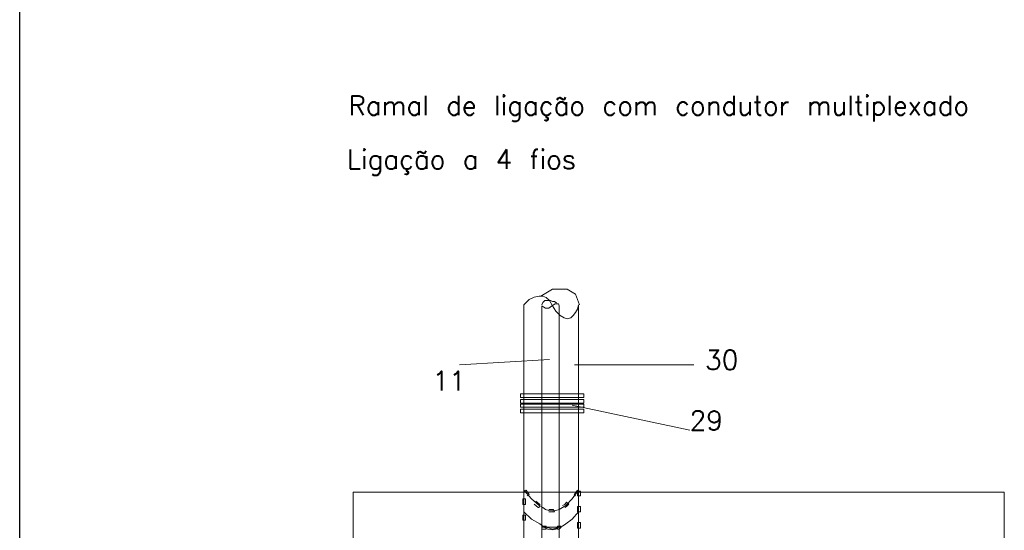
# Model space of a CAD drawing. Header units: metres. Extents: x -81 to 1042, y -541 to 334.
# Tile 108 of 130: x 922.07 to 927.16, y 215.37 to 218.01. Entities that reach past the tile are written whole.
import ezdxf

# ---------------------------------------------------------------- set-up
doc = ezdxf.new("R2010")
doc.units = ezdxf.units.M
doc.layers.add('LAYER 1', color=7, linetype='Continuous', lineweight=20)
doc.layers.add('P-CONTORNO', color=4, linetype='Continuous', lineweight=30)
doc.styles.add('txt', font='txt.shx')

msp = doc.modelspace()

# ---------------------------------------------------------------- linework, layer by layer
at = {"layer": 'LAYER 1', "color": 7}
for p, q in [((924.7613, 216.5836), (924.8213, 216.6186)), ((924.8213, 216.6186), (924.8983, 216.6186)), ((924.8983, 216.6186), (924.9413, 216.5936)), ((924.7013, 216.5656), (924.6733, 216.5386)), ((924.7263, 216.5786), (924.7013, 216.5656)), ((924.7533, 216.5836), (924.7263, 216.5786)), ((924.7713, 216.5836), (924.7533, 216.5836)), ((924.7883, 216.5756), (924.7713, 216.5836)), ((924.8063, 216.5606), (924.7883, 216.5756)), ((924.9413, 216.5936), (924.9613, 216.5386)), ((924.6733, 216.5386), (924.6733, 215.4686)), ((924.7663, 216.5386), (924.7713, 216.5506)), ((924.7763, 216.5256), (924.7663, 216.5336)), ((924.7663, 216.5336), (924.7663, 215.3936)), ((924.7713, 216.5506), (924.7813, 216.5606)), ((924.7863, 216.5206), (924.7763, 216.5256)), ((924.7813, 216.5606), (924.8113, 216.5606)), ((924.8033, 216.5206), (924.7863, 216.5206)), ((924.8163, 216.5306), (924.8033, 216.5206)), ((924.8213, 216.5336), (924.8063, 216.5606)), ((924.8113, 216.5606), (924.8213, 216.5556)), ((924.8263, 216.5386), (924.8163, 216.5306)), ((924.8213, 216.5556), (924.8313, 216.5556)), ((924.8383, 216.5056), (924.8213, 216.5336)), ((924.8363, 216.5436), (924.8263, 216.5386)), ((924.8313, 216.5556), (924.8383, 216.5506)), ((924.8533, 216.5436), (924.8363, 216.5436)), ((924.8383, 216.5506), (924.8433, 216.5486)), ((924.8563, 216.5336), (924.8533, 216.5436)), ((924.8563, 215.3936), (924.8563, 216.5336)), ((924.9513, 216.5156), (924.9413, 216.4986)), ((924.9563, 216.5386), (924.9513, 216.5156)), ((924.9563, 215.4686), (924.9563, 216.5386)), ((924.8613, 216.4836), (924.8383, 216.5056)), ((924.8813, 216.4706), (924.8613, 216.4836)), ((924.8983, 216.4656), (924.8813, 216.4706)), ((924.9163, 216.4706), (924.8983, 216.4656)), ((924.9283, 216.4836), (924.9163, 216.4706)), ((924.9413, 216.4986), (924.9283, 216.4836)), ((924.8063, 216.2556), (924.3413, 216.2286)), ((924.9363, 216.2286), (925.5533, 216.2286)), ((924.9233, 216.0206), (925.5313, 215.8906)), ((927.1583, 215.5706), (923.7913, 215.5706)), ((923.7913, 215.5706), (923.7913, 215.2706)), ((927.1583, 215.2706), (927.1583, 215.5706)), ((924.6733, 215.4686), (924.7133, 215.4306)), ((924.9233, 215.4306), (924.9563, 215.4686)), ((924.7133, 215.4306), (924.7563, 215.4056)), ((924.7563, 215.4056), (924.7713, 215.3936)), ((924.7663, 215.3936), (924.7983, 215.3786)), ((924.7713, 215.3936), (924.7883, 215.3886)), ((924.8383, 215.3786), (924.8563, 215.3936)), ((924.8563, 215.3886), (924.8733, 215.3936)), ((924.8733, 215.3936), (924.8913, 215.4056)), ((924.8913, 215.4056), (924.9233, 215.4306)), ((924.7883, 215.3886), (924.8063, 215.3836)), ((924.7983, 215.3786), (924.8213, 215.3756)), ((924.8063, 215.3836), (924.8213, 215.3786)), ((924.8213, 215.3786), (924.8383, 215.3836)), ((924.8213, 215.3756), (924.8383, 215.3786)), ((924.8383, 215.3836), (924.8563, 215.3886))]:
    msp.add_line(p, q, dxfattribs=at)
at = {"layer": 'LAYER 1'}
for p, q in [((924.7013, 216.5656), (924.6733, 216.5386)), ((924.7263, 216.5786), (924.7013, 216.5656)), ((924.7533, 216.5836), (924.7263, 216.5786)), ((924.7713, 216.5836), (924.7533, 216.5836)), ((924.7883, 216.5756), (924.7713, 216.5836)), ((924.8063, 216.5606), (924.7883, 216.5756)), ((924.6733, 216.5386), (924.6733, 215.4686)), ((924.7763, 216.5256), (924.7663, 216.5336)), ((924.7663, 216.5336), (924.7663, 215.3936)), ((924.7863, 216.5206), (924.7763, 216.5256)), ((924.8033, 216.5206), (924.7863, 216.5206)), ((924.8163, 216.5306), (924.8033, 216.5206)), ((924.8213, 216.5336), (924.8063, 216.5606)), ((924.8263, 216.5386), (924.8163, 216.5306)), ((924.8383, 216.5056), (924.8213, 216.5336)), ((924.8363, 216.5436), (924.8263, 216.5386)), ((924.8533, 216.5436), (924.8363, 216.5436)), ((924.8563, 216.5336), (924.8533, 216.5436)), ((924.8563, 215.3936), (924.8563, 216.5336)), ((924.9513, 216.5156), (924.9413, 216.4986)), ((924.9563, 216.5386), (924.9513, 216.5156)), ((924.9563, 215.4686), (924.9563, 216.5386)), ((924.8613, 216.4836), (924.8383, 216.5056)), ((924.8813, 216.4706), (924.8613, 216.4836)), ((924.8983, 216.4656), (924.8813, 216.4706)), ((924.9163, 216.4706), (924.8983, 216.4656)), ((924.9283, 216.4836), (924.9163, 216.4706)), ((924.9413, 216.4986), (924.9283, 216.4836)), ((924.9833, 216.0786), (924.6563, 216.0786)), ((924.6563, 216.0786), (924.6563, 216.0586)), ((924.6563, 216.0586), (924.9833, 216.0586)), ((924.9833, 216.0586), (924.9833, 216.0786)), ((924.9833, 216.0486), (924.6563, 216.0486)), ((924.6563, 216.0486), (924.6563, 216.0306)), ((924.6563, 216.0306), (924.9833, 216.0306)), ((924.9833, 216.0256), (924.6563, 216.0256)), ((924.6563, 216.0256), (924.6563, 216.0086)), ((924.6563, 216.0086), (924.9833, 216.0086)), ((924.9833, 216.0306), (924.9833, 216.0486)), ((924.9833, 216.0086), (924.9833, 216.0256)), ((924.9833, 215.9986), (924.6563, 215.9986)), ((924.6563, 215.9986), (924.6563, 215.9806)), ((924.6563, 215.9806), (924.9833, 215.9806)), ((924.9833, 215.9806), (924.9833, 215.9986)), ((924.6733, 215.5706), (924.6863, 215.5806)), ((924.7133, 215.5356), (924.6733, 215.5806)), ((924.6733, 215.5806), (924.6733, 209.8586)), ((924.6863, 215.5806), (924.7013, 215.5586)), ((924.7013, 215.5586), (924.6913, 215.5506)), ((924.9563, 215.5806), (924.9233, 215.5356)), ((924.9333, 215.5556), (924.9513, 215.5806)), ((924.9413, 215.5506), (924.9333, 215.5556)), ((924.9513, 215.5806), (924.9563, 215.5706)), ((924.9663, 215.5756), (924.9513, 215.5756)), ((924.9513, 215.5756), (924.9513, 215.5506)), ((924.9513, 215.5506), (924.9663, 215.5506)), ((924.9563, 209.8586), (924.9563, 215.5806)), ((924.9663, 215.5506), (924.9663, 215.5756)), ((924.6813, 215.5356), (924.6683, 215.5356)), ((924.6683, 215.5356), (924.6683, 215.5056)), ((924.6683, 215.5056), (924.6813, 215.5056)), ((924.6813, 215.5056), (924.6813, 215.5356)), ((924.7533, 215.5006), (924.7133, 215.5356)), ((924.7263, 215.5086), (924.7483, 215.4906)), ((924.7563, 215.5056), (924.7363, 215.5236)), ((924.7533, 215.4906), (924.7563, 215.5056)), ((924.7713, 215.4906), (924.7533, 215.5006)), ((924.8863, 215.5056), (924.8733, 215.5006)), ((924.8913, 215.5006), (924.8733, 215.4906)), ((924.8933, 215.5186), (924.8863, 215.5056)), ((924.8863, 215.4906), (924.8933, 215.4956)), ((924.9233, 215.5356), (924.8913, 215.5006)), ((924.9063, 215.5086), (924.8933, 215.5186)), ((924.8933, 215.4956), (924.9063, 215.5086)), ((924.9663, 215.4956), (924.9513, 215.4956)), ((924.9513, 215.4956), (924.9513, 215.4686)), ((924.9663, 215.4686), (924.9663, 215.4956)), ((924.6813, 215.4506), (924.6683, 215.4506)), ((924.6683, 215.4506), (924.6683, 215.4256)), ((924.6733, 215.4686), (924.7133, 215.4306)), ((924.6813, 215.4256), (924.6813, 215.4506)), ((924.7483, 215.4906), (924.7533, 215.4906)), ((924.7863, 215.4806), (924.7713, 215.4906)), ((924.8033, 215.4756), (924.7863, 215.4806)), ((924.8263, 215.4806), (924.8033, 215.4806)), ((924.8213, 215.4736), (924.8033, 215.4756)), ((924.8033, 215.4686), (924.8313, 215.4686)), ((924.8383, 215.4756), (924.8213, 215.4736)), ((924.8313, 215.4686), (924.8263, 215.4806)), ((924.8563, 215.4806), (924.8383, 215.4756)), ((924.8733, 215.4906), (924.8563, 215.4806)), ((924.9233, 215.4306), (924.9563, 215.4686)), ((924.9513, 215.4686), (924.9663, 215.4686)), ((924.6683, 215.4256), (924.6813, 215.4256)), ((924.7133, 215.4306), (924.7563, 215.4056)), ((924.7563, 215.4056), (924.7713, 215.3936)), ((924.7663, 215.3936), (924.7983, 215.3786)), ((924.7883, 215.3936), (924.7663, 215.3936)), ((924.7663, 215.3936), (924.7663, 215.3786)), ((924.7713, 215.3936), (924.7883, 215.3886)), ((924.7883, 215.3786), (924.7883, 215.3936)), ((924.8383, 215.3786), (924.8563, 215.3936)), ((924.8563, 215.3936), (924.8483, 215.3936)), ((924.8483, 215.3936), (924.8483, 215.3786)), ((924.8563, 215.3886), (924.8733, 215.3936)), ((924.8663, 215.3886), (924.8563, 215.3936)), ((924.8663, 215.3936), (924.8563, 215.3936)), ((924.8663, 215.3886), (924.8663, 215.3936)), ((924.8733, 215.3936), (924.8913, 215.4056)), ((924.8913, 215.4056), (924.9233, 215.4306)), ((924.9663, 215.4136), (924.9513, 215.4136)), ((924.9513, 215.4136), (924.9513, 215.3836)), ((924.9663, 215.3836), (924.9663, 215.4136)), ((924.7613, 214.9606), (924.7663, 215.3886)), ((924.7663, 215.3886), (924.8563, 215.3886)), ((924.7663, 215.3786), (924.7883, 215.3786)), ((924.7883, 215.3886), (924.8063, 215.3836)), ((924.7983, 215.3786), (924.8213, 215.3756)), ((924.8063, 215.3836), (924.8213, 215.3786)), ((924.8213, 215.3786), (924.8383, 215.3836)), ((924.8213, 215.3756), (924.8383, 215.3786)), ((924.8383, 215.3836), (924.8563, 215.3886)), ((924.8483, 215.3786), (924.8563, 215.3786)), ((924.8563, 215.3786), (924.8663, 215.3886)), ((924.8563, 215.3886), (924.8563, 214.9456)), ((924.9513, 215.3836), (924.9663, 215.3836))]:
    msp.add_line(p, q, dxfattribs=at)
at = {"layer": 'P-CONTORNO'}
msp.add_line((922.0663, 208.9936), (922.0663, 220.4406), dxfattribs=at)

# ---------------------------------------------------------------- texts
at = {"char_height": 0.1, "attachment_point": 7, "line_spacing_factor": 0.798, "style": 'txt'}
for s, insert, width in [('Ramal de ligação com condutor multiplexado', (923.7663, 217.4852), 5.04), ('Ligação a 4 fios', (923.7583, 217.2072), 1.92), ('30', (925.6113, 216.2036), 0.24), ('11', (924.2013, 216.0956), 0.24), ('29', (925.5313, 215.8906), 0.24)]:
    msp.add_mtext(s, dxfattribs=dict(at, insert=insert, width=width))

doc.saveas('drawing.dxf')
